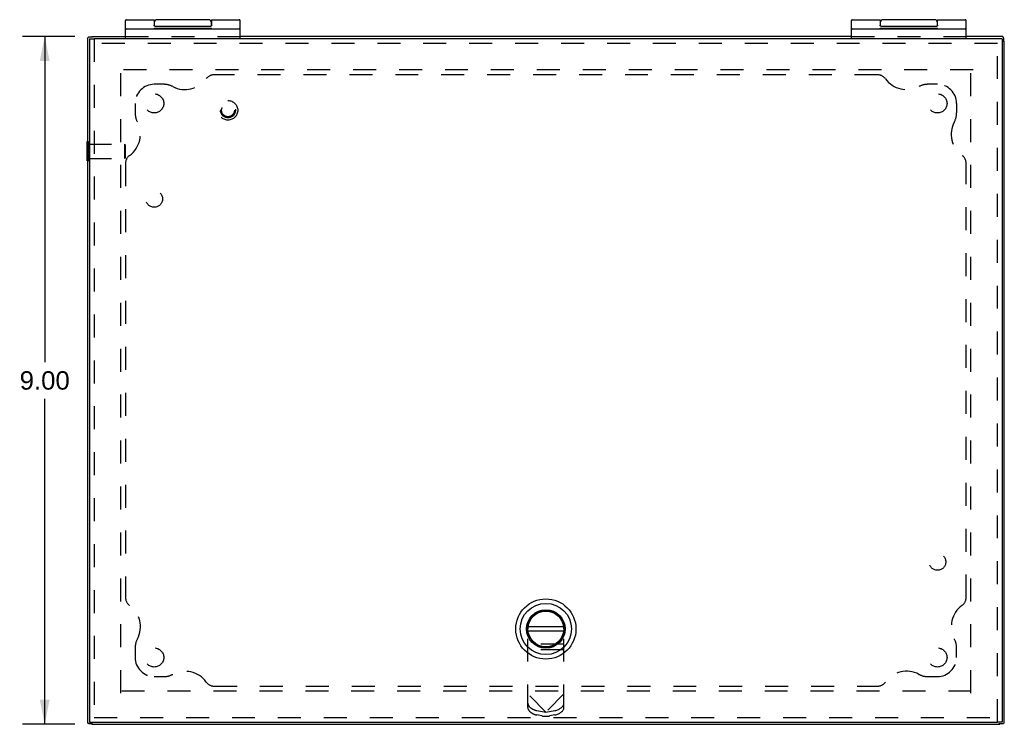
# Model space of a CAD drawing. Header units: inches. Extents: x 0 to 54.6, y 0 to 35.4.
# Tile 3 of 18: x 11.2 to 24.1, y 14.7 to 23.9. Entities that reach past the tile are written whole.
import ezdxf

# ---------------------------------------------------------------- set-up
doc = ezdxf.new("R2010")
doc.units = ezdxf.units.IN
doc.header["$LTSCALE"] = 3.005357
doc.header["$MEASUREMENT"] = 0
doc.linetypes.add('HIDDEN', pattern=[0.2, 0.1, -0.1])
doc.layers.get('0').update_dxf_attribs({"linetype": 'CONTINUOUS'})
for name, color, linetype in [('DEFAULT_2', 8, 'HIDDEN'), ('DIMENSIONS', 7, 'CONTINUOUS'), ('DOOR_ASSEMBLY', 7, 'CONTINUOUS'), ('SUBPANEL', 7, 'CONTINUOUS')]:
    doc.layers.add(name, color=color, linetype=linetype)
doc.styles.get("Standard").update_dxf_attribs({"font": 'arial.ttf'})
doc.dimstyles.new('DIMSTYLE_1', dxfattribs={"dimtxt": 0.241071, "dimasz": 0.321429, "dimexe": 0.09, "dimexo": 0.07, "dimgap": 0.0375, "dimtad": 0, "dimtih": 1, "dimtoh": 1, "dimzin": 4, "dimdsep": 46, "dimtxsty": 'Standard', "dimblk": '_FILLED', "dimblk1": '_FILLED', "dimblk2": '_FILLED', "dimcen": 0.09, "dimadec": 3, "dimazin": 1, "dimtfac": 1, "dimtdec": 3, "dimtofl": 0, "dimtmove": 0, "dimatfit": 3, "dimldrblk": '_FILLED', "dimfxl": 0, "dimtolj": 1, "dimtzin": 4, "dimarcsym": 0})

# ---------------------------------------------------------------- blocks, each defined once
blk = doc.blocks.new('_FILLED')
at = {"color": 0, "linetype": 'ByBlock'}
blk.add_solid([(0, 0), (-1, 0.2), (-1, -0.2)], dxfattribs=at)
blk = doc.blocks.new('*D3')
at = {"layer": 'DIMENSIONS', "color": 2, "linetype": 'Continuous'}
for p, q in [((11.925, 23.661), (11.241, 23.661)), ((11.53, 23.661), (11.53, 19.402)), ((11.53, 14.661), (11.53, 18.92)), ((11.925, 14.661), (11.241, 14.661))]:
    blk.add_line(p, q, dxfattribs=at)
at = {"layer": 'DIMENSIONS', "color": 2, "linetype": 'Continuous', "xscale": 0.3214285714, "yscale": 0.3214285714, "zscale": 0.3214285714}
for p, rotation in [((11.53, 23.661), 90), ((11.53, 14.661), 270)]:
    blk.add_blockref('_FILLED', p, dxfattribs=dict(at, rotation=rotation))
at = {"layer": 'DIMENSIONS', "color": 2, "linetype": 'Continuous', "insert": (11.53, 19.282), "char_height": 0.2411, "width": 0.6551, "attachment_point": 2, "line_spacing_factor": 0.9}
blk.add_mtext('9.00', dxfattribs=at)

msp = doc.modelspace()

# ---------------------------------------------------------------- linework, layer by layer
at = {"color": 3, "linetype": 'Continuous'}
for p, q in [((12.088, 23.641), (12.088, 14.682)), ((12.088, 23.641), (12.088, 23.641)), ((12.148, 23.661), (12.588, 23.661)), ((22.088, 23.661), (14.088, 23.661)), ((24.067, 23.661), (23.588, 23.661)), ((24.067, 23.661), (24.067, 23.661)), ((24.088, 14.682), (24.088, 23.601)), ((12.088, 14.682), (12.088, 14.682)), ((12.148, 14.661), (24.028, 14.661)), ((24.088, 14.682), (24.087, 14.682))]:
    msp.add_line(p, q, dxfattribs=at)
at = {"color": 7, "linetype": 'Continuous'}
for p, q in [((12.157, 23.653), (12.107, 23.653)), ((12.148, 23.661), (12.148, 23.653)), ((24.08, 23.592), (24.08, 23.642)), ((24.088, 23.601), (24.08, 23.601)), ((12.084, 22.033), (12.084, 22.289)), ((12.084, 22.289), (12.088, 22.289)), ((12.084, 22.033), (12.088, 22.033)), ((12.107, 14.67), (12.157, 14.67)), ((12.148, 14.661), (12.148, 14.67)), ((24.018, 14.67), (24.069, 14.67)), ((24.028, 14.67), (24.028, 14.661))]:
    msp.add_line(p, q, dxfattribs=at)
at = {"color": 3, "linetype": 'Continuous'}
for points in [[(12.088, 23.641), (12.089, 23.641), (12.089, 23.641), (12.09, 23.642), (12.091, 23.642), (12.091, 23.643), (12.092, 23.643), (12.093, 23.644), (12.094, 23.645), (12.095, 23.646), (12.097, 23.647), (12.098, 23.648), (12.099, 23.65)], [(12.107, 23.653), (12.106, 23.653), (12.105, 23.653), (12.104, 23.653), (12.103, 23.652), (12.102, 23.652), (12.101, 23.651), (12.1, 23.65), (12.099, 23.65)], [(24.067, 23.661), (24.068, 23.66), (24.068, 23.66), (24.068, 23.659), (24.068, 23.659), (24.069, 23.658), (24.07, 23.657), (24.07, 23.656), (24.071, 23.655), (24.072, 23.654), (24.074, 23.652), (24.075, 23.651), (24.076, 23.65)], [(24.08, 23.642), (24.079, 23.643), (24.079, 23.644), (24.079, 23.646), (24.079, 23.647), (24.078, 23.648), (24.078, 23.648), (24.077, 23.649), (24.076, 23.65)], [(12.088, 14.682), (12.089, 14.682), (12.089, 14.681), (12.09, 14.681), (12.091, 14.681), (12.091, 14.68), (12.092, 14.679), (12.093, 14.679), (12.094, 14.678), (12.095, 14.677), (12.097, 14.676), (12.098, 14.674), (12.099, 14.673)], [(12.107, 14.67), (12.106, 14.67), (12.105, 14.67), (12.104, 14.67), (12.103, 14.67), (12.102, 14.671), (12.101, 14.672), (12.1, 14.672), (12.099, 14.673)], [(24.069, 14.67), (24.07, 14.67), (24.071, 14.67), (24.072, 14.67), (24.073, 14.67), (24.074, 14.671), (24.075, 14.672), (24.076, 14.672), (24.076, 14.673)], [(24.087, 14.682), (24.087, 14.682), (24.086, 14.681), (24.086, 14.681), (24.085, 14.681), (24.084, 14.68), (24.083, 14.679), (24.082, 14.679), (24.081, 14.678), (24.08, 14.677), (24.079, 14.676), (24.078, 14.674), (24.076, 14.673)]]:
    msp.add_lwpolyline(points, dxfattribs=at)
at = {"layer": 'DEFAULT_2', "color": 8, "linetype": 'HIDDEN'}
for p, q in [((12.588, 23.661), (14.088, 23.661)), ((22.088, 23.661), (23.588, 23.661)), ((12.525, 15.068), (12.525, 23.255)), ((23.681, 23.224), (12.537, 23.224)), ((23.65, 15.068), (23.65, 23.212)), ((12.088, 22.289), (12.102, 22.289)), ((12.102, 22.033), (12.102, 22.289)), ((12.102, 22.255), (12.574, 22.255)), ((12.574, 22.255), (12.574, 22.067)), ((12.584, 22.245), (12.574, 22.255)), ((12.584, 22.245), (12.584, 22.077)), ((12.102, 22.067), (12.574, 22.067)), ((12.584, 22.077), (12.574, 22.067)), ((12.088, 22.033), (12.102, 22.033)), ((12.537, 15.099), (23.638, 15.099))]:
    msp.add_line(p, q, dxfattribs=at)
at = {"layer": 'DOOR_ASSEMBLY', "color": 7, "linetype": 'Continuous'}
for p, q in [((12.588, 23.631), (12.588, 23.869)), ((12.601, 23.882), (12.963, 23.882)), ((12.963, 23.882), (12.963, 23.812)), ((12.968, 23.798), (12.968, 23.852)), ((13.678, 23.882), (12.998, 23.882)), ((13.708, 23.852), (13.708, 23.798)), ((13.713, 23.882), (14.075, 23.882)), ((14.088, 23.631), (14.088, 23.869)), ((22.088, 23.631), (22.088, 23.869)), ((22.101, 23.882), (22.463, 23.882)), ((22.463, 23.882), (22.463, 23.812)), ((22.468, 23.798), (22.468, 23.852)), ((23.178, 23.882), (22.498, 23.882)), ((23.208, 23.852), (23.208, 23.798)), ((23.213, 23.882), (23.575, 23.882)), ((23.213, 23.812), (23.213, 23.882)), ((23.588, 23.631), (23.588, 23.869)), ((12.601, 23.762), (14.075, 23.762)), ((12.968, 23.802), (12.964, 23.802)), ((12.965, 23.762), (12.965, 23.772)), ((12.965, 23.772), (13.714, 23.772)), ((12.973, 23.796), (13.703, 23.796)), ((13.213, 23.762), (13.213, 23.772)), ((13.227, 23.762), (13.227, 23.772)), ((13.462, 23.762), (13.462, 23.772)), ((13.61, 23.762), (13.61, 23.772)), ((13.711, 23.802), (13.708, 23.802)), ((13.708, 23.762), (13.708, 23.772)), ((13.714, 23.762), (13.714, 23.772)), ((22.101, 23.762), (23.575, 23.762)), ((22.468, 23.802), (22.464, 23.802)), ((22.465, 23.762), (22.465, 23.772)), ((22.465, 23.772), (23.214, 23.772)), ((22.473, 23.796), (23.203, 23.796)), ((22.713, 23.762), (22.713, 23.772)), ((22.727, 23.762), (22.727, 23.772)), ((22.962, 23.762), (22.962, 23.772)), ((23.11, 23.762), (23.11, 23.772)), ((23.211, 23.802), (23.208, 23.802)), ((23.208, 23.762), (23.208, 23.772)), ((23.214, 23.762), (23.214, 23.772)), ((12.118, 23.631), (12.178, 23.631)), ((14.088, 23.632), (12.588, 23.632)), ((13.208, 23.632), (13.208, 23.631)), ((13.468, 23.632), (13.468, 23.631)), ((23.588, 23.632), (22.088, 23.632)), ((22.708, 23.632), (22.708, 23.631)), ((22.968, 23.632), (22.968, 23.631)), ((24.058, 23.631), (23.998, 23.631)), ((18.054, 16.141), (18.054, 16.147)), ((18.122, 16.147), (18.122, 16.141)), ((17.85, 15.943), (17.856, 15.943)), ((17.856, 15.875), (17.85, 15.875)), ((17.856, 15.941), (18.32, 15.941)), ((18.32, 15.878), (17.856, 15.878)), ((18.319, 15.943), (18.325, 15.943)), ((18.325, 15.875), (18.319, 15.875)), ((18.054, 15.672), (18.054, 15.678)), ((18.122, 15.678), (18.122, 15.672)), ((12.118, 14.691), (12.178, 14.691)), ((24.058, 14.691), (23.998, 14.691))]:
    msp.add_line(p, q, dxfattribs=at)
at = {"layer": 'DOOR_ASSEMBLY', "color": 3, "linetype": 'Continuous'}
for p, q in [((12.118, 23.631), (12.118, 14.691)), ((23.998, 23.631), (12.178, 23.631)), ((24.058, 23.631), (24.058, 14.691)), ((12.178, 14.691), (23.998, 14.691))]:
    msp.add_line(p, q, dxfattribs=at)
at = {"layer": 'DOOR_ASSEMBLY', "color": 8, "linetype": 'HIDDEN'}
for p, q in [((12.178, 23.631), (12.178, 14.691)), ((23.998, 14.691), (23.998, 23.631)), ((23.998, 23.571), (12.178, 23.571)), ((17.852, 14.88), (17.852, 15.909)), ((18.324, 14.88), (18.324, 15.909)), ((18.324, 15.712), (17.852, 15.712)), ((18.324, 15.634), (17.852, 15.634)), ((18.088, 14.819), (17.852, 15.06)), ((18.324, 15.06), (18.088, 14.819)), ((17.97, 14.841), (18.088, 14.819)), ((18.088, 14.819), (18.206, 14.841)), ((12.178, 14.751), (23.998, 14.751)), ((18.036, 14.771), (17.97, 14.784)), ((18.069, 14.768), (18.106, 14.768)), ((18.206, 14.784), (18.14, 14.771))]:
    msp.add_line(p, q, dxfattribs=at)
at = {"layer": 'DOOR_ASSEMBLY', "color": 7, "linetype": 'Continuous'}
for points in [[(13.713, 23.882), (13.713, 23.812), (13.713, 23.811), (13.713, 23.811), (13.713, 23.81), (13.713, 23.81), (13.713, 23.809), (13.713, 23.808), (13.713, 23.808), (13.713, 23.807), (13.712, 23.807), (13.712, 23.807), (13.712, 23.806), (13.712, 23.806), (13.712, 23.805), (13.712, 23.805), (13.712, 23.805), (13.712, 23.804), (13.712, 23.804), (13.712, 23.804), (13.712, 23.803), (13.712, 23.803), (13.711, 23.803), (13.711, 23.803), (13.711, 23.802), (13.711, 23.802), (13.711, 23.802), (13.711, 23.802), (13.711, 23.801), (13.711, 23.801), (13.711, 23.801), (13.71, 23.801), (13.71, 23.801), (13.71, 23.8), (13.71, 23.8), (13.71, 23.8), (13.71, 23.8), (13.71, 23.8), (13.71, 23.8), (13.71, 23.799), (13.709, 23.799), (13.709, 23.799), (13.709, 23.799), (13.709, 23.799), (13.709, 23.799), (13.709, 23.799), (13.709, 23.798), (13.709, 23.798), (13.708, 23.798), (13.708, 23.798), (13.708, 23.798), (13.708, 23.798), (13.708, 23.798), (13.708, 23.798), (13.708, 23.798), (13.708, 23.798), (13.707, 23.798), (13.707, 23.797), (13.707, 23.797), (13.707, 23.797), (13.707, 23.797), (13.707, 23.797), (13.707, 23.797), (13.707, 23.797), (13.707, 23.797), (13.706, 23.797), (13.706, 23.797), (13.706, 23.797), (13.706, 23.797), (13.706, 23.797), (13.706, 23.797), (13.706, 23.797), (13.706, 23.797), (13.705, 23.797), (13.705, 23.797), (13.705, 23.797), (13.705, 23.797), (13.705, 23.796), (13.705, 23.796), (13.705, 23.796), (13.705, 23.796), (13.705, 23.796), (13.704, 23.796), (13.704, 23.796), (13.704, 23.796), (13.704, 23.796), (13.704, 23.796), (13.704, 23.796), (13.704, 23.796), (13.704, 23.796), (13.704, 23.796), (13.704, 23.796), (13.703, 23.796), (13.703, 23.796), (13.703, 23.796), (13.703, 23.796), (13.703, 23.796), (13.703, 23.796), (13.703, 23.796)], [(12.973, 23.796), (12.973, 23.796), (12.973, 23.796), (12.972, 23.796), (12.972, 23.796), (12.972, 23.796), (12.972, 23.796), (12.972, 23.796), (12.972, 23.796), (12.972, 23.796), (12.972, 23.796), (12.972, 23.796), (12.971, 23.796), (12.971, 23.796), (12.971, 23.796), (12.971, 23.796), (12.971, 23.796), (12.971, 23.796), (12.971, 23.796), (12.971, 23.796), (12.971, 23.796), (12.97, 23.796), (12.97, 23.797), (12.97, 23.797), (12.97, 23.797), (12.97, 23.797), (12.97, 23.797), (12.97, 23.797), (12.97, 23.797), (12.97, 23.797), (12.969, 23.797), (12.969, 23.797), (12.969, 23.797), (12.969, 23.797), (12.969, 23.797), (12.969, 23.797), (12.969, 23.797), (12.969, 23.797), (12.969, 23.797), (12.968, 23.797), (12.968, 23.797), (12.968, 23.797), (12.968, 23.798), (12.968, 23.798), (12.968, 23.798), (12.968, 23.798), (12.968, 23.798), (12.967, 23.798), (12.967, 23.798), (12.967, 23.798), (12.967, 23.798), (12.967, 23.798), (12.967, 23.798), (12.967, 23.799), (12.967, 23.799), (12.966, 23.799), (12.966, 23.799), (12.966, 23.799), (12.966, 23.799), (12.966, 23.799), (12.966, 23.8), (12.966, 23.8), (12.966, 23.8), (12.966, 23.8), (12.965, 23.8), (12.965, 23.8), (12.965, 23.801), (12.965, 23.801), (12.965, 23.801), (12.965, 23.801), (12.965, 23.801), (12.965, 23.802), (12.964, 23.802), (12.964, 23.802), (12.964, 23.802), (12.964, 23.803), (12.964, 23.803), (12.964, 23.803), (12.964, 23.803), (12.964, 23.804), (12.964, 23.804), (12.964, 23.804), (12.963, 23.805), (12.963, 23.805), (12.963, 23.805), (12.963, 23.806), (12.963, 23.806), (12.963, 23.807), (12.963, 23.807), (12.963, 23.807), (12.963, 23.808), (12.963, 23.808), (12.963, 23.809), (12.963, 23.81), (12.963, 23.81), (12.963, 23.811), (12.963, 23.811), (12.963, 23.812)], [(22.473, 23.796), (22.473, 23.796), (22.473, 23.796), (22.472, 23.796), (22.472, 23.796), (22.472, 23.796), (22.472, 23.796), (22.472, 23.796), (22.472, 23.796), (22.472, 23.796), (22.472, 23.796), (22.472, 23.796), (22.471, 23.796), (22.471, 23.796), (22.471, 23.796), (22.471, 23.796), (22.471, 23.796), (22.471, 23.796), (22.471, 23.796), (22.471, 23.796), (22.471, 23.796), (22.47, 23.796), (22.47, 23.797), (22.47, 23.797), (22.47, 23.797), (22.47, 23.797), (22.47, 23.797), (22.47, 23.797), (22.47, 23.797), (22.47, 23.797), (22.469, 23.797), (22.469, 23.797), (22.469, 23.797), (22.469, 23.797), (22.469, 23.797), (22.469, 23.797), (22.469, 23.797), (22.469, 23.797), (22.469, 23.797), (22.468, 23.797), (22.468, 23.797), (22.468, 23.797), (22.468, 23.798), (22.468, 23.798), (22.468, 23.798), (22.468, 23.798), (22.468, 23.798), (22.467, 23.798), (22.467, 23.798), (22.467, 23.798), (22.467, 23.798), (22.467, 23.798), (22.467, 23.798), (22.467, 23.799), (22.467, 23.799), (22.466, 23.799), (22.466, 23.799), (22.466, 23.799), (22.466, 23.799), (22.466, 23.799), (22.466, 23.8), (22.466, 23.8), (22.466, 23.8), (22.466, 23.8), (22.465, 23.8), (22.465, 23.8), (22.465, 23.801), (22.465, 23.801), (22.465, 23.801), (22.465, 23.801), (22.465, 23.801), (22.465, 23.802), (22.464, 23.802), (22.464, 23.802), (22.464, 23.802), (22.464, 23.803), (22.464, 23.803), (22.464, 23.803), (22.464, 23.803), (22.464, 23.804), (22.464, 23.804), (22.464, 23.804), (22.463, 23.805), (22.463, 23.805), (22.463, 23.805), (22.463, 23.806), (22.463, 23.806), (22.463, 23.807), (22.463, 23.807), (22.463, 23.807), (22.463, 23.808), (22.463, 23.808), (22.463, 23.809), (22.463, 23.81), (22.463, 23.81), (22.463, 23.811), (22.463, 23.811), (22.463, 23.812)], [(23.213, 23.812), (23.213, 23.812), (23.213, 23.811), (23.213, 23.811), (23.213, 23.81), (23.213, 23.81), (23.213, 23.809), (23.213, 23.808), (23.213, 23.808), (23.213, 23.807), (23.212, 23.807), (23.212, 23.807), (23.212, 23.806), (23.212, 23.806), (23.212, 23.805), (23.212, 23.805), (23.212, 23.805), (23.212, 23.804), (23.212, 23.804), (23.212, 23.804), (23.212, 23.803), (23.212, 23.803), (23.211, 23.803), (23.211, 23.803), (23.211, 23.802), (23.211, 23.802), (23.211, 23.802), (23.211, 23.802), (23.211, 23.801), (23.211, 23.801), (23.211, 23.801), (23.21, 23.801), (23.21, 23.801), (23.21, 23.8), (23.21, 23.8), (23.21, 23.8), (23.21, 23.8), (23.21, 23.8), (23.21, 23.8), (23.21, 23.799), (23.209, 23.799), (23.209, 23.799), (23.209, 23.799), (23.209, 23.799), (23.209, 23.799), (23.209, 23.799), (23.209, 23.798), (23.209, 23.798), (23.208, 23.798), (23.208, 23.798), (23.208, 23.798), (23.208, 23.798), (23.208, 23.798), (23.208, 23.798), (23.208, 23.798), (23.208, 23.798), (23.207, 23.798), (23.207, 23.797), (23.207, 23.797), (23.207, 23.797), (23.207, 23.797), (23.207, 23.797), (23.207, 23.797), (23.207, 23.797), (23.207, 23.797), (23.206, 23.797), (23.206, 23.797), (23.206, 23.797), (23.206, 23.797), (23.206, 23.797), (23.206, 23.797), (23.206, 23.797), (23.206, 23.797), (23.205, 23.797), (23.205, 23.797), (23.205, 23.797), (23.205, 23.797), (23.205, 23.796), (23.205, 23.796), (23.205, 23.796), (23.205, 23.796), (23.205, 23.796), (23.204, 23.796), (23.204, 23.796), (23.204, 23.796), (23.204, 23.796), (23.204, 23.796), (23.204, 23.796), (23.204, 23.796), (23.204, 23.796), (23.204, 23.796), (23.204, 23.796), (23.203, 23.796), (23.203, 23.796), (23.203, 23.796), (23.203, 23.796), (23.203, 23.796), (23.203, 23.796), (23.203, 23.796)]]:
    msp.add_lwpolyline(points, dxfattribs=at)
at = {"layer": 'DOOR_ASSEMBLY', "color": 8, "linetype": 'HIDDEN'}
for radius in [0.128, 0.0981, 0.094, 0.084]:
    msp.add_circle((13.928, 22.696), radius, dxfattribs=at)
at = {"layer": 'DOOR_ASSEMBLY', "color": 7, "linetype": 'Continuous'}
for radius in [0.394, 0.335, 0.252, 0.24, 0.234]:
    msp.add_circle((18.088, 15.909), radius, dxfattribs=at)
for centre, radius, start, end in [((12.601, 23.869), 0.013, 90, 180), ((12.998, 23.852), 0.03, 90, 180), ((13.678, 23.852), 0.03, 0, 90), ((14.075, 23.869), 0.013, 0, 90), ((22.101, 23.869), 0.013, 90, 180), ((22.498, 23.852), 0.03, 90, 180), ((23.178, 23.852), 0.03, 0, 90), ((23.575, 23.869), 0.013, 0, 90), ((12.601, 23.749), 0.013, 90, 180), ((14.075, 23.749), 0.013, 0, 90), ((22.101, 23.749), 0.013, 90, 180), ((23.575, 23.749), 0.013, 0, 90)]:
    msp.add_arc(centre, radius, start, end, dxfattribs=at)
at = {"layer": 'DOOR_ASSEMBLY', "color": 8, "linetype": 'HIDDEN'}
msp.add_arc((18.088, 15.909), 0.236, 0, 180, dxfattribs=at)
for centre, major_axis, ratio, start_param, end_param in [((17.97, 14.915), (0.116, -0.035), 0.592673, -2.967082, -1.396285), ((17.97, 14.857), (0.116, -0.035), 0.592673, -2.967082, -1.396285), ((18.206, 14.915), (0.116, 0.035), 0.592673, -1.745307, -0.174511), ((18.206, 14.857), (0.116, 0.035), 0.592673, -1.745307, -0.174511), ((18.069, 14.819), (0.0984, 0), 0.51423, -1.919862, -1.570796), ((18.106, 14.819), (0.0984, 0), 0.51423, -1.570796, -1.22173)]:
    msp.add_ellipse(centre, major_axis=major_axis, ratio=ratio, start_param=start_param, end_param=end_param, dxfattribs=at)
at = {"layer": 'SUBPANEL', "color": 8, "linetype": 'HIDDEN'}
for p, q in [((22.43, 23.161), (13.746, 23.161)), ((13.088, 23.036), (12.963, 23.036)), ((23.213, 23.036), (23.088, 23.036)), ((12.713, 22.786), (12.713, 22.661)), ((23.463, 22.786), (23.463, 22.661)), ((12.588, 22.004), (12.588, 16.319)), ((23.588, 16.319), (23.588, 22.004)), ((12.713, 15.661), (12.713, 15.536)), ((23.463, 15.536), (23.463, 15.661)), ((12.963, 15.286), (13.088, 15.286)), ((23.088, 15.286), (23.213, 15.286)), ((13.746, 15.161), (22.43, 15.161))]:
    msp.add_line(p, q, dxfattribs=at)
for centre, radius in [((12.963, 22.786), 0.125), ((23.213, 22.786), 0.125), ((12.963, 21.536), 0.109), ((23.213, 16.786), 0.109), ((12.963, 15.536), 0.125), ((23.213, 15.536), 0.125)]:
    msp.add_circle(centre, radius, dxfattribs=at)
for centre, radius, start, end in [((13.366, 23.311), 0.344, 242.1089, 324.1013), ((13.746, 23.036), 0.125, 90, 144.1013), ((22.43, 23.036), 0.125, 35.8987, 90), ((22.81, 23.311), 0.344, 215.8987, 297.8911), ((12.963, 22.786), 0.25, 90, 180), ((13.088, 22.786), 0.25, 62.1089, 90), ((23.088, 22.786), 0.25, 90, 117.8911), ((23.213, 22.786), 0.25, 0, 90), ((12.963, 22.661), 0.25, 180, 207.8911), ((23.213, 22.661), 0.25, 332.1089, 360), ((12.438, 22.383), 0.344, 305.8987, 27.8911), ((23.738, 22.383), 0.344, 152.1089, 234.1013), ((12.713, 22.004), 0.125, 125.8987, 180), ((23.463, 22.004), 0.125, 0, 54.1013), ((12.713, 16.319), 0.125, 180, 234.1013), ((23.463, 16.319), 0.125, 305.8987, 360), ((12.438, 15.939), 0.344, 332.1089, 54.1013), ((23.738, 15.939), 0.344, 125.8987, 207.8911), ((12.963, 15.661), 0.25, 152.1089, 180), ((23.213, 15.661), 0.25, 0, 27.8911), ((12.963, 15.536), 0.25, 180, 270), ((23.213, 15.536), 0.25, 270, 360), ((13.366, 15.011), 0.344, 35.8987, 117.8911), ((22.81, 15.011), 0.344, 62.1089, 144.1013), ((13.088, 15.536), 0.25, 270, 297.8911), ((13.746, 15.286), 0.125, 215.8987, 270), ((22.43, 15.286), 0.125, 270, 324.1013), ((23.088, 15.536), 0.25, 242.1089, 270)]:
    msp.add_arc(centre, radius, start, end, dxfattribs=at)

# ---------------------------------------------------------------- dimensions: what is measured, and where the dimension line sits
at = {"layer": 'DIMENSIONS', "color": 2, "linetype": 'Continuous'}
dim = msp.add_linear_dim(base=(11.53, 14.661), p1=(11.995, 23.661), p2=(11.995, 14.661), angle=270, dimstyle='DIMSTYLE_1', dxfattribs=at)
dim.commit()
dim.dimension.update_dxf_attribs({"geometry": '*D3', "text_midpoint": (11.529, 19.16), "dimtype": 160})

doc.saveas('drawing.dxf')
